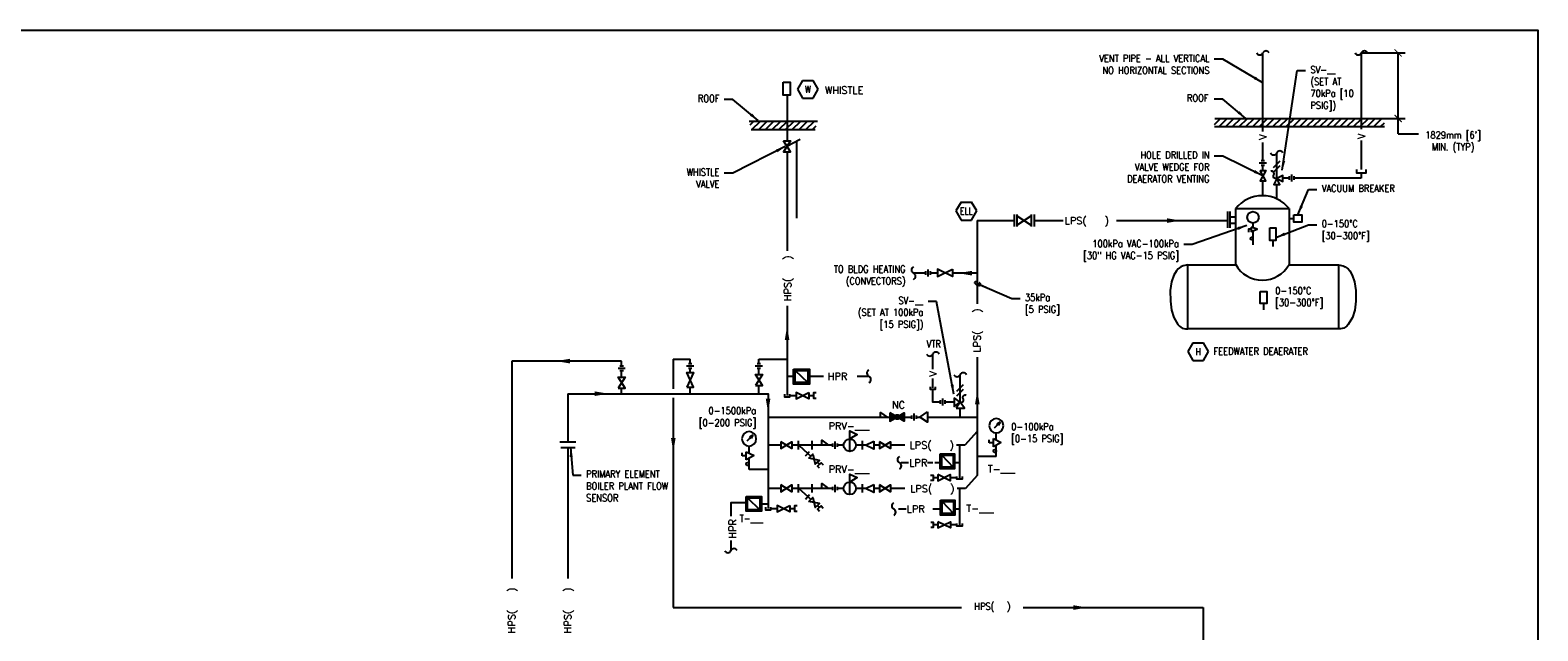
# Model space of a CAD drawing. Header units: inches. Extents: x 3 to 51.9, y 6.1 to 32.1.
# Tile 6 of 7: x 21.4 to 41.2, y 24.2 to 32.1. Entities that reach past the tile are written whole.
import ezdxf
from ezdxf.enums import TextEntityAlignment as Align

# ---------------------------------------------------------------- set-up
doc = ezdxf.new("R2010")
doc.units = ezdxf.units.IN
doc.header["$LTSCALE"] = 0.375
doc.header["$MEASUREMENT"] = 0
doc.linetypes.add('HIDDEN2', pattern=[0.1875, 0.125, -0.0625])
doc.layers.get('0').update_dxf_attribs({"linetype": 'CONTINUOUS'})
doc.layers.add('G-ANNO-NPLT', color=7, linetype='CONTINUOUS', plot=False)
for name, color, linetype in [('M-DETL-DIMS', 1, 'CONTINUOUS'), ('M-DETL-HEVY', 5, 'CONTINUOUS'), ('M-DETL-MEDM', 4, 'CONTINUOUS'), ('M-DETL-PATT', 8, 'CONTINUOUS'), ('M-DETL-TEXT', 2, 'CONTINUOUS'), ('M-DETL-THIN', 2, 'CONTINUOUS'), ('MNDTRAN', 21, 'CONTINUOUS'), ('MNMARCH', 25, 'CONTINUOUS')]:
    doc.layers.add(name, color=color, linetype=linetype)
doc.styles.add('Romans', font='romans.shx', dxfattribs={"width": 0.85})
doc.dimstyles.new('VA-Lead', dxfattribs={"dimtxt": 0.09375, "dimasz": 0.125, "dimexe": 0.125, "dimexo": 0.03125, "dimgap": 0.02, "dimtad": 1, "dimdec": 5, "dimzin": 0, "dimdsep": 46, "dimlunit": 4, "dimtxsty": 'Romans', "dimcen": 0.125, "dimclrd": 256, "dimclre": 256, "dimclrt": 256, "dimadec": 0, "dimazin": 0, "dimtfac": 1, "dimtdec": 5, "dimtofl": 0, "dimtmove": 0, "dimatfit": 3, "dimfxl": 1, "dimfrac": 2, "dimtolj": 1, "dimtzin": 0, "dimlwd": -1, "dimlwe": -1, "dimarcsym": 0})
doc.dimstyles.new('VA-Loop', dxfattribs={"dimtxt": 0.09375, "dimasz": 0.125, "dimexe": 0.125, "dimexo": 0.03125, "dimgap": 0.02, "dimtad": 1, "dimdec": 5, "dimzin": 0, "dimdsep": 46, "dimlunit": 4, "dimtxsty": 'Romans', "dimcen": 0.125, "dimclrd": 256, "dimclre": 256, "dimclrt": 256, "dimadec": 0, "dimazin": 0, "dimtfac": 1, "dimtdec": 5, "dimtofl": 0, "dimtmove": 0, "dimatfit": 3, "dimldrblk": 'dimloop1', "dimfxl": 1, "dimfrac": 2, "dimtolj": 1, "dimtzin": 0, "dimlwd": -1, "dimlwe": -1, "dimarcsym": 0})
pattern_1 = [(45, (11.799114, 12.452446), (-0.04419417, 0.04419417), [])]
pattern_2 = [(45, (-25.97176, -30.75664), (-0.08838835, 0.08838835), [])]

# ---------------------------------------------------------------- blocks, each defined once
blk = doc.blocks.new('KEYNOTE')
for p, q in [((-0.069, 0.117), (-0.137, 0)), ((-0.069, 0.117), (0.069, 0.117)), ((0.137, 0), (0.069, 0.117)), ((0.069, -0.119), (0.137, 0)), ((-0.137, 0), (-0.069, -0.119)), ((-0.069, -0.119), (0.069, -0.119))]:
    blk.add_line(p, q)
at = {"style": 'Romans', "width": 0.8}
blk.add_attdef('KEYNOTE', text='', height=0.0938, dxfattribs=at).set_placement((0, 0), align=Align.MIDDLE)
blk = doc.blocks.new('_ArchTick')
at = {"color": 0, "linetype": 'ByBlock', "const_width": 0.15}
blk.add_lwpolyline([(-0.5, -0.5), (0.5, 0.5)], dxfattribs=at)
blk = doc.blocks.new('dimloop1')
blk.add_line((-0.38, 0), (-1, 0))
blk.add_lwpolyline([(0.15, -0.12, 0.038212), (0.21, -0.1, 0.102096), (0.28, -0.05, 0.184921), (0.3, 0, 0.184921), (0.28, 0.05, 0.102096), (0.21, 0.1, 0.060952), (0.12, 0.13, 0.047258), (-0.01, 0.14), (-0.08, 0.14, 0.047258), (-0.2, 0.13, 0.060952), (-0.29, 0.1, 0.102096), (-0.36, 0.05, 0.184921), (-0.38, 0, 0.184921), (-0.36, -0.05, 0.102096), (-0.29, -0.1, 0.060952), (-0.2, -0.13, 0.011023), (-0.17, -0.13, 0.047258)], format="xyb")
blk = doc.blocks.new('A$Cf74179d3')
at = {"layer": 'M-DETL-MEDM', "linetype": 'Continuous'}
for p, q in [((0, 0.07), (0, 0.025)), ((0.031, 0.095), (0.031, 0)), ((0.061, 0.07), (0.061, 0.025))]:
    blk.add_line(p, q, dxfattribs=at)
blk = doc.blocks.new('A$Cbf0f3ebf')
at = {"layer": 'M-DETL-MEDM'}
h = blk.add_hatch(color=256, dxfattribs=at)
h.dxf.hatch_style = 1
edge = h.paths.add_edge_path()
edge.add_line((0.069, 0.07), (0, 0.11))
edge.add_line((0, 0.11), (0, 0))
edge.add_line((0, 0), (0.069, 0.04))
edge.add_arc((0.095, 0.055), 0.03, 149.9971, 210.0029, ccw=False)
h = blk.add_hatch(dxfattribs=at)
h.set_pattern_fill('ANSI31', color=256)
h.set_pattern_definition([(45, (-25.97176, -30.83304), (-0.08838835, 0.08838835), [])])
edge = h.paths.add_edge_path()
edge.add_arc((0.095, 0.055), 0.03, 0, 360)
h = blk.add_hatch(dxfattribs=at)
h.set_pattern_fill('ANSI31', color=256)
h.set_pattern_definition(pattern_2)
edge = h.paths.add_edge_path()
edge.add_line((0.121, 0.07), (0.19, 0.11))
edge.add_line((0.19, 0.11), (0.19, 0))
edge.add_line((0.19, 0), (0.121, 0.04))
edge.add_arc((0.095, 0.055), 0.03, 329.9971, 390.0029)
h = blk.add_hatch(dxfattribs=at)
h.set_pattern_fill('ANSI31', color=256)
h.set_pattern_definition(pattern_2)
edge = h.paths.add_edge_path()
edge.add_line((0.121, 0.07), (0.19, 0.11))
edge.add_line((0.19, 0.11), (0.19, 0))
edge.add_line((0.19, 0), (0.121, 0.04))
edge.add_arc((0.095, 0.055), 0.03, 329.9971, 390.0029)
h = blk.add_hatch(dxfattribs=at)
h.set_pattern_fill('ANSI31', color=256)
h.set_pattern_definition(pattern_2)
edge = h.paths.add_edge_path()
edge.add_line((0.121, 0.07), (0.19, 0.11))
edge.add_line((0.19, 0.11), (0.19, 0))
edge.add_line((0.19, 0), (0.121, 0.04))
edge.add_arc((0.095, 0.055), 0.03, 329.9971, 390.0029)
h = blk.add_hatch(dxfattribs=at)
h.set_pattern_fill('ANSI31', color=256)
h.set_pattern_definition(pattern_2)
edge = h.paths.add_edge_path()
edge.add_arc((0.095, 0.055), 0.03, 329.9971, 390.0029)
edge.add_line((0.121, 0.07), (0.19, 0.11))
edge.add_line((0.19, 0.11), (0.19, 0))
edge.add_line((0.19, 0), (0.121, 0.04))
h = blk.add_hatch(color=256, dxfattribs=at)
h.dxf.hatch_style = 1
edge = h.paths.add_edge_path()
edge.add_line((0.121, 0.07), (0.19, 0.11))
edge.add_line((0.19, 0.11), (0.19, 0))
edge.add_line((0.19, 0), (0.121, 0.04))
edge.add_arc((0.095, 0.055), 0.03, 329.9971, 390.0029)
for points in [[(0, 0.11), (0, 0), (0.069, 0.04)], [(0.069, 0.07), (0, 0.11)], [(0.121, 0.07), (0.19, 0.11), (0.19, 0), (0.121, 0.04)]]:
    blk.add_lwpolyline(points, dxfattribs=at)
blk.add_circle((0.095, 0.055), 0.03, dxfattribs=at)
for start, end in [(149.9971, 210.0029), (329.9971, 30.0029)]:
    blk.add_arc((0.095, 0.055), 0.03, start, end, dxfattribs=at)
blk = doc.blocks.new('A$Ce9358fae')
at = {"layer": 'M-DETL-MEDM'}
for centre, start, end in [((-0.0145, 0.0172), 179.33446, 310.30421), ((0.0145, -0.0172), 359.33446, 130.30421)]:
    blk.add_arc(centre, 0.0225, start, end, dxfattribs=at)

msp = doc.modelspace()

# ---------------------------------------------------------------- hatches: boundary and pattern name
at = {"layer": 'M-DETL-MEDM'}
h = msp.add_hatch(color=256, dxfattribs=at)
h.dxf.hatch_style = 1
edge = h.paths.add_edge_path()
edge.add_arc((32.761181, 27.024172), 0.03, 0, 360)
at = {"layer": 'M-DETL-PATT', "linetype": 'ByBlock'}
h = msp.add_hatch(dxfattribs=at)
h.set_pattern_fill('ANSI31', color=256, scale=0.5, style=0)
h.set_pattern_definition(pattern_1)
h.paths.add_polyline_path([(31.315931, 30.913422), (30.817149, 30.913422), (30.843199, 30.800357), (31.315931, 30.800357)])
h.paths.add_polyline_path([(31.715854, 30.913422), (31.320084, 30.913422), (31.315931, 30.90927), (31.315931, 30.800357), (31.686549, 30.800357)])
h = msp.add_hatch(dxfattribs=at)
h.set_pattern_fill('ANSI31', color=256, scale=0.5, style=0)
h.set_pattern_definition(pattern_1)
h.paths.add_polyline_path([(37.568454, 30.94727), (36.938851, 30.94727), (36.932421, 30.839835), (37.568454, 30.839835)])
h.paths.add_polyline_path([(38.121406, 30.94727), (37.568454, 30.94727), (37.568454, 30.839835), (38.121406, 30.839835)])
h.paths.add_polyline_path([(39.166434, 30.94727), (38.121406, 30.94727), (38.121406, 30.839835), (39.163979, 30.839835)])

# ---------------------------------------------------------------- linework, layer by layer
at = {"layer": 'G-ANNO-NPLT', "color": 1}
msp.add_lwpolyline([(14.864454, 32.107543), (41.181544, 32.107543), (41.181544, 13.755743), (14.864454, 13.755743)], close=True, dxfattribs=at)
at = {"layer": 'M-DETL-DIMS', "linetype": 'ByBlock'}
for p, q in [((38.865336, 31.80866), (39.439062, 31.80866)), ((39.345312, 30.94727), (39.345312, 31.80866)), ((39.165206, 30.94727), (39.439062, 30.94727)), ((39.345312, 30.743247), (39.345312, 30.94727)), ((39.345312, 30.743247), (39.612624, 30.743247))]:
    msp.add_line(p, q, dxfattribs=at)
at = {"layer": 'M-DETL-HEVY', "linetype": 'Continuous'}
for p, q in [((37.211456, 29.762997), (37.913126, 29.762997)), ((37.211456, 29.028062), (37.211456, 29.762997)), ((37.913126, 29.762997), (37.913127, 29.028062)), ((28.331541, 26.698982), (28.537819, 26.698982)), ((28.342119, 26.624195), (28.532529, 26.624195))]:
    msp.add_line(p, q, dxfattribs=at)
for points in [[(36.581906, 29.022262), (36.519896, 29.010197), (36.491314, 28.999244), (36.452896, 28.970994), (36.431504, 28.945019), (36.399189, 28.887512), (36.368874, 28.799372), (36.351739, 28.685804), (36.353059, 28.545967), (36.366239, 28.427314), (36.397211, 28.329852), (36.452566, 28.240014), (36.471179, 28.219454), (36.508251, 28.193402), (36.552701, 28.181782), (36.581906, 28.182782)], [(37.909779, 29.022262), (38.560156, 29.022262), (38.560156, 28.182782), (36.581906, 28.182782), (36.581906, 29.022262), (37.214804, 29.022262)], [(38.560156, 29.022262), (38.622166, 29.010197), (38.650751, 28.999244), (38.689169, 28.970994), (38.710561, 28.945019), (38.742876, 28.887512), (38.773191, 28.799372), (38.790326, 28.685804), (38.789006, 28.545967), (38.775826, 28.427314), (38.744854, 28.329852), (38.689496, 28.240014), (38.670886, 28.219454), (38.633814, 28.193402), (38.589364, 28.181782), (38.560156, 28.182782)]]:
    msp.add_lwpolyline(points, dxfattribs=at)
for centre, radius, start, end in [((37.562292, 29.483487), 0.448566, 38.5444222, 141.4555806), ((37.562292, 29.226622), 0.403127, 209.5082361, 330.4917667)]:
    msp.add_arc(centre, radius, start, end, dxfattribs=at)
at = {"layer": 'M-DETL-MEDM', "linetype": 'Continuous'}
for p, q in [((30.817149, 30.913422), (31.715854, 30.913422)), ((36.938851, 30.94727), (39.165206, 30.94727)), ((30.843199, 30.800357), (31.686549, 30.800357)), ((36.932421, 30.839835), (39.165206, 30.839835)), ((37.105291, 29.72569), (37.105291, 29.509402)), ((37.135291, 29.72569), (37.135291, 29.509402)), ((34.299064, 29.685353), (34.299064, 29.525637)), ((34.334736, 29.685353), (34.334736, 29.525637)), ((34.334736, 29.668645), (34.524986, 29.543747)), ((34.334736, 29.543747), (34.524986, 29.668645)), ((34.524986, 29.685353), (34.524986, 29.525637)), ((34.560659, 29.685353), (34.560659, 29.525637)), ((37.135291, 29.652577), (37.211456, 29.652577)), ((37.135291, 29.573375), (37.211456, 29.573375)), ((30.724235, 26.515096), (30.724235, 26.551657)), ((30.779242, 26.568718), (30.881673, 26.517532)), ((30.779242, 26.461471), (30.779242, 26.568718)), ((31.461079, 26.710717), (31.461079, 26.599465)), ((31.557981, 26.513792), (31.610794, 26.573052)), ((31.641259, 26.710715), (31.641259, 26.599462)), ((31.661999, 26.65509), (31.641259, 26.65509)), ((32.301746, 26.710929), (32.301746, 26.599676)), ((33.973538, 26.686543), (33.973538, 26.723105)), ((34.028544, 26.686543), (33.973538, 26.686543)), ((34.028544, 26.740166), (34.130975, 26.688979)), ((34.028544, 26.632918), (34.028544, 26.740166)), ((34.130975, 26.688979), (34.028544, 26.632918)), ((30.779242, 26.515096), (30.724235, 26.515096)), ((30.881673, 26.517532), (30.779242, 26.461471)), ((31.669146, 26.4711), (31.672204, 26.46825)), ((33.349041, 26.52201), (33.497474, 26.364185)), ((30.797614, 25.96202), (30.959464, 25.80668)), ((31.461079, 26.142155), (31.461079, 26.030902)), ((31.557981, 25.94523), (31.610794, 26.00449)), ((31.641259, 26.142152), (31.641259, 26.0309)), ((31.661999, 26.086527), (31.641259, 26.086527)), ((32.301746, 26.142366), (32.301746, 26.031114)), ((31.669146, 25.902537), (31.672204, 25.899687)), ((33.352659, 25.913534), (33.501091, 25.755709))]:
    msp.add_line(p, q, dxfattribs=at)
at = {"layer": 'M-DETL-MEDM'}
for p, q in [((31.421819, 27.63397), (31.589366, 27.47715)), ((33.591116, 27.221427), (33.591116, 27.579743))]:
    msp.add_line(p, q, dxfattribs=at)
at = {"layer": 'M-DETL-MEDM', "linetype": 'ByBlock'}
for p, q in [((32.542066, 27.024172), (32.629326, 27.024172)), ((31.641259, 26.65509), (31.461079, 26.65509)), ((31.471811, 26.65509), (31.587651, 26.547084)), ((31.861981, 26.65509), (31.770669, 26.65509)), ((31.641259, 26.086527), (31.461079, 26.086527)), ((31.471811, 26.086527), (31.587651, 25.978521)), ((31.861981, 26.086527), (31.770669, 26.086527))]:
    msp.add_line(p, q, dxfattribs=at)
at = {"layer": 'M-DETL-MEDM'}
for points in [[(31.265491, 31.424915), (31.358609, 31.424915), (31.358609, 31.255262), (31.265491, 31.255262)], [(31.401819, 27.65397), (31.609366, 27.65397), (31.609366, 27.45715), (31.401819, 27.45715)], [(31.421819, 27.63397), (31.589366, 27.63397), (31.589366, 27.47715), (31.421819, 27.47715)], [(33.162594, 27.090574), (33.162594, 26.95777), (33.058554, 27.024172)]]:
    msp.add_lwpolyline(points, close=True, dxfattribs=at)
for points in [[(31.267089, 30.65323), (31.361481, 30.65323), (31.267089, 30.510162), (31.361481, 30.510162), (31.267089, 30.65323)], [(29.097136, 27.404477), (29.186794, 27.404477), (29.097136, 27.550005), (29.186794, 27.550005), (29.097136, 27.404477)], [(29.996684, 27.415605), (30.086341, 27.415605), (29.996684, 27.611015), (30.086341, 27.611015), (29.996684, 27.415605)], [(30.901074, 27.43643), (30.990731, 27.43643), (30.901074, 27.581957), (30.990731, 27.581957), (30.901074, 27.43643)], [(33.19652, 27.422981), (33.19652, 27.388453), (33.266642, 27.388453), (33.266642, 27.422981)], [(33.510739, 27.27611), (33.510739, 27.16461), (33.591116, 27.221427), (33.510739, 27.27611)], [(33.536434, 27.14105), (33.647934, 27.14105), (33.591116, 27.221427), (33.536434, 27.14105)], [(32.542066, 27.024172), (32.542066, 27.08569), (32.629326, 27.024172)], [(31.233979, 26.699918), (31.233979, 26.610261), (31.379506, 26.699918), (31.379506, 26.610261), (31.233979, 26.699918)], [(32.531569, 26.699918), (32.531569, 26.610261), (32.677096, 26.699918), (32.677096, 26.610261), (32.531569, 26.699918)], [(31.233979, 26.131356), (31.233979, 26.041698), (31.379506, 26.131356), (31.379506, 26.041698), (31.233979, 26.131356)], [(32.531569, 26.131356), (32.531569, 26.041698), (32.677096, 26.131356), (32.677096, 26.041698), (32.531569, 26.131356)]]:
    msp.add_lwpolyline(points, dxfattribs=at)
at = {"layer": 'M-DETL-MEDM', "linetype": 'Continuous'}
for points in [[(37.533954, 30.262661), (37.605379, 30.262661), (37.533954, 30.128221), (37.605379, 30.128221), (37.533954, 30.262661)], [(37.750214, 30.159594), (37.710426, 30.078994), (37.789486, 30.078994), (37.750214, 30.159594)], [(37.750214, 30.159594), (37.830814, 30.119806), (37.830814, 30.198866), (37.750214, 30.159594)], [(38.799751, 30.275011), (38.799751, 30.232961), (38.925156, 30.232961), (38.925156, 30.275011)], [(37.412416, 29.520945), (37.412416, 29.460547), (37.494604, 29.493767), (37.412416, 29.520945)], [(37.412416, 29.490747), (37.379541, 29.490747), (37.379541, 29.451487)], [(33.489823, 28.9652), (33.489823, 28.869662), (33.291723, 28.9652), (33.291723, 28.869662), (33.489823, 28.9652)], [(31.600835, 27.346795), (31.600835, 27.264985), (31.435467, 27.346795), (31.435467, 27.264985), (31.600835, 27.346795)], [(31.696242, 27.340951), (31.661715, 27.340951), (31.661715, 27.270829), (31.696242, 27.270829)], [(31.28087, 27.323154), (31.28087, 27.288626), (31.350992, 27.288626), (31.350992, 27.323154)], [(32.139732, 26.574027), (32.139732, 26.843977), (32.235215, 26.796144), (32.139732, 26.736327)], [(31.770669, 26.65509), (31.770669, 26.72009), (31.861981, 26.65509)], [(32.454091, 26.707477), (32.454091, 26.602702), (32.346081, 26.65509), (32.454091, 26.707477)], [(31.602156, 26.482715), (31.652914, 26.537122), (31.685381, 26.405072), (31.741114, 26.45484), (31.603286, 26.48166)], [(31.742521, 26.352975), (31.717141, 26.380177), (31.764631, 26.424485), (31.790011, 26.397282)], [(32.139732, 26.005464), (32.139732, 26.275414), (32.235215, 26.227582), (32.139732, 26.167764)], [(33.19955, 26.261931), (33.234077, 26.261931), (33.234077, 26.191809), (33.19955, 26.191809)], [(33.294957, 26.267775), (33.294957, 26.185965), (33.460325, 26.267775), (33.460325, 26.185965), (33.294957, 26.267775)], [(33.614922, 26.244134), (33.614922, 26.209606), (33.5448, 26.209606), (33.5448, 26.244134)], [(31.602156, 25.914152), (31.652914, 25.96856), (31.685381, 25.83651), (31.741114, 25.886277), (31.603286, 25.913097)], [(31.770669, 26.086527), (31.770669, 26.151527), (31.861981, 26.086527)], [(32.454091, 26.138915), (32.454091, 26.03414), (32.346081, 26.086527), (32.454091, 26.138915)], [(31.030985, 25.837973), (31.030985, 25.803446), (31.101107, 25.803446), (31.101107, 25.837973)], [(31.35095, 25.861615), (31.35095, 25.779805), (31.185582, 25.861615), (31.185582, 25.779805), (31.35095, 25.861615)], [(31.446357, 25.855771), (31.41183, 25.855771), (31.41183, 25.785648), (31.446357, 25.785648)], [(31.742521, 25.784412), (31.717141, 25.811615), (31.764631, 25.855922), (31.790011, 25.82872)], [(33.203167, 25.64342), (33.237695, 25.64342), (33.237695, 25.573297), (33.203167, 25.573297)], [(33.298575, 25.649264), (33.298575, 25.567454), (33.463942, 25.649264), (33.463942, 25.567454), (33.298575, 25.649264)], [(33.61854, 25.625622), (33.61854, 25.591095), (33.548417, 25.591095), (33.548417, 25.625622)]]:
    msp.add_lwpolyline(points, dxfattribs=at)
at = {"layer": 'M-DETL-MEDM'}
for points in [[(37.750214, 30.159594, -0.735190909), (37.710709, 30.205843), (37.710709, 30.205843, 0.735190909), (37.672136, 30.251002)], [(33.591116, 27.221427, 0.735190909), (33.630621, 27.267676), (33.630621, 27.267676, -0.735190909), (33.669194, 27.312835)]]:
    msp.add_lwpolyline(points, format="xyb", dxfattribs=at)
at = {"layer": 'M-DETL-MEDM', "linetype": 'Continuous'}
for points in [[(37.974389, 29.680512), (38.079889, 29.680512), (38.079889, 29.584157), (37.974389, 29.584157)], [(37.658976, 29.511885), (37.738816, 29.511885), (37.738816, 29.34579), (37.658976, 29.34579)], [(37.531961, 28.675189), (37.618604, 28.675189), (37.618604, 28.514737), (37.531961, 28.514737)], [(33.329041, 26.54201), (33.517474, 26.54201), (33.517474, 26.344185), (33.329041, 26.344185)], [(33.349041, 26.52201), (33.497474, 26.52201), (33.497474, 26.364185), (33.349041, 26.364185)], [(30.777614, 25.98202), (30.979464, 25.98202), (30.979464, 25.78668), (30.777614, 25.78668)], [(30.797614, 25.96202), (30.959464, 25.96202), (30.959464, 25.80668), (30.797614, 25.80668)], [(33.332659, 25.933534), (33.521091, 25.933534), (33.521091, 25.735709), (33.332659, 25.735709)], [(33.352659, 25.913534), (33.501091, 25.913534), (33.501091, 25.755709), (33.352659, 25.755709)]]:
    msp.add_lwpolyline(points, close=True, dxfattribs=at)
for centre, radius in [((37.438246, 29.647783), 0.075643), ((37.421808, 29.36844), 0.017049), ((32.139732, 26.65509), 0.081735), ((34.046066, 26.579298), 0.019284), ((30.796763, 26.40785), 0.019284), ((32.139732, 26.086527), 0.081735)]:
    msp.add_circle(centre, radius, dxfattribs=at)
at = {"layer": 'M-DETL-MEDM', "linetype": 'ByBlock'}
for centre, start, end in [((34.065349, 26.909239), 0, 180), ((30.816046, 26.737791), 0, 180), ((34.065349, 26.909239), 180, 0), ((30.816046, 26.737791), 180, 0)]:
    msp.add_arc(centre, 0.094642, start, end, dxfattribs=at)
at = {"layer": 'M-DETL-THIN', "linetype": 'Continuous'}
for p, q in [((37.568454, 30.777987), (37.568454, 31.80866)), ((38.861841, 31.80866), (38.861841, 30.805852)), ((37.568454, 30.390024), (37.568454, 30.631847)), ((38.861841, 30.659712), (38.861841, 30.278516)), ((37.568454, 30.262661), (37.568454, 30.328759)), ((37.568454, 29.93201), (37.568454, 30.128221)), ((37.915319, 30.164839), (37.830814, 30.164839)), ((38.861841, 30.164839), (37.976584, 30.164839)), ((38.861841, 30.232961), (38.861841, 30.164839)), ((37.750214, 29.89079), (37.750214, 30.078994)), ((33.815349, 29.605495), (33.815349, 28.512887)), ((33.815349, 29.605495), (34.299064, 29.605495)), ((34.560659, 29.605495), (34.945496, 29.605495)), ((35.646388, 29.605495), (37.105291, 29.605495)), ((37.438244, 29.57214), (37.438244, 29.512405)), ((37.974389, 29.630552), (37.913126, 29.630552)), ((37.438244, 29.470987), (37.438244, 29.28539)), ((37.700379, 29.34579), (37.700379, 29.264252)), ((33.136128, 28.914245), (32.97679, 28.914245)), ((33.291723, 28.914245), (33.197393, 28.914245)), ((33.815349, 28.914245), (33.489823, 28.914245)), ((31.315931, 28.486309), (31.315931, 27.30589)), ((37.574889, 28.514737), (37.574889, 28.434509)), ((33.231581, 27.655326), (33.231581, 27.850997)), ((31.350992, 27.30589), (31.435467, 27.30589)), ((31.600835, 27.30589), (31.661715, 27.30589)), ((30.866615, 26.785313), (30.787807, 26.706412)), ((30.842441, 26.741252), (30.822553, 26.76114)), ((30.866615, 26.785313), (30.822582, 26.761088)), ((30.851635, 26.770298), (30.826965, 26.756715)), ((30.851617, 26.770316), (30.838063, 26.74563)), ((30.866615, 26.785313), (30.842441, 26.741252)), ((33.813746, 26.834687), (33.652184, 26.652855)), ((34.065349, 26.721773), (34.065349, 26.814597)), ((28.436224, 26.624195), (28.436224, 24.903657)), ((30.816046, 26.550326), (30.816046, 26.64315)), ((31.233979, 26.65509), (31.066046, 26.65509)), ((31.461079, 26.65509), (31.379506, 26.65509)), ((31.770669, 26.65509), (31.661999, 26.65509)), ((31.912531, 26.65509), (31.861981, 26.65509)), ((32.057997, 26.65509), (31.973796, 26.65509)), ((32.346081, 26.65509), (32.221467, 26.65509)), ((32.531569, 26.65509), (32.454091, 26.65509)), ((32.862034, 26.65509), (32.677096, 26.65509)), ((33.652184, 26.652855), (33.543837, 26.652855)), ((33.579861, 26.652855), (33.579861, 26.22687)), ((34.065349, 26.505217), (34.065349, 26.653062)), ((30.816046, 26.33377), (30.816046, 26.481615)), ((31.587651, 26.547084), (31.627524, 26.509907)), ((31.713261, 26.42997), (31.740406, 26.40466)), ((33.579861, 26.423315), (33.517474, 26.423315)), ((34.065349, 26.505217), (33.815349, 26.505217)), ((31.066046, 26.33377), (30.816046, 26.33377)), ((33.294957, 26.22687), (33.234077, 26.22687)), ((33.5448, 26.22687), (33.460325, 26.22687)), ((33.815349, 26.257787), (33.661194, 26.084292)), ((31.233979, 26.086527), (31.066046, 26.086527)), ((31.461079, 26.086527), (31.379506, 26.086527)), ((31.587651, 25.978521), (31.627524, 25.941345)), ((31.770669, 26.086527), (31.661999, 26.086527)), ((31.912531, 26.086527), (31.861981, 26.086527)), ((32.057997, 26.086527), (31.973796, 26.086527)), ((32.346081, 26.086527), (32.221467, 26.086527)), ((32.531569, 26.086527), (32.454091, 26.086527)), ((32.862034, 26.086527), (32.677096, 26.086527)), ((33.661194, 26.084292), (33.551398, 26.084292)), ((33.583681, 26.084292), (33.583479, 25.608359)), ((30.979464, 25.88435), (31.066046, 25.88435)), ((31.101107, 25.82071), (31.185582, 25.82071)), ((31.35095, 25.82071), (31.41183, 25.82071)), ((31.713261, 25.861407), (31.740406, 25.836097)), ((33.583479, 25.814839), (33.521091, 25.814839)), ((33.298575, 25.608359), (33.237695, 25.608359)), ((33.548417, 25.608359), (33.463942, 25.608359)), ((30.578606, 25.402257), (30.578606, 25.268364)), ((29.821096, 24.520702), (33.606968, 24.520702)), ((34.419468, 24.520702), (36.781459, 24.520702)), ((36.781459, 24.520702), (36.781459, 21.283707))]:
    msp.add_line(p, q, dxfattribs=at)
at = {"layer": 'M-DETL-THIN'}
for p, q in [((31.315931, 31.255262), (31.315931, 30.65323)), ((31.314284, 30.581695), (31.489581, 30.67491)), ((31.439016, 30.648022), (31.439016, 29.637457)), ((31.315931, 30.510162), (31.315931, 29.209523)), ((37.706019, 30.302899), (37.794408, 30.391288)), ((37.706019, 30.240399), (37.794408, 30.328788)), ((37.750214, 30.159594), (37.750214, 30.494457)), ((29.141966, 27.759137), (27.701046, 27.759137)), ((27.701046, 27.759137), (27.701046, 24.903657)), ((29.141966, 27.691417), (29.141966, 27.759137)), ((29.821096, 27.785455), (29.821096, 27.396592)), ((29.821096, 27.785455), (30.041514, 27.785455)), ((30.041514, 27.724555), (30.041514, 27.785455)), ((30.945904, 27.785455), (31.315931, 27.785455)), ((30.945904, 27.72337), (30.945904, 27.785455)), ((33.815349, 27.811994), (33.815349, 26.257787)), ((29.141966, 27.550005), (29.141966, 27.630152)), ((30.041514, 27.611015), (30.041514, 27.66329)), ((30.945904, 27.581957), (30.945904, 27.662105)), ((31.315931, 27.559272), (31.401819, 27.559272)), ((31.609366, 27.559272), (31.792958, 27.559272)), ((32.236098, 27.559272), (32.390653, 27.559272)), ((29.141966, 27.329342), (29.141966, 27.404477)), ((30.041514, 27.330917), (30.041514, 27.415605)), ((30.945904, 27.330917), (30.945904, 27.43643)), ((33.231581, 27.405717), (33.231581, 27.528521)), ((33.546922, 27.364733), (33.63531, 27.453121)), ((33.546922, 27.302233), (33.63531, 27.390621)), ((28.436224, 27.330917), (28.436224, 26.698982)), ((29.821096, 27.275087), (29.821096, 24.520702)), ((33.510739, 27.221427), (33.388499, 27.221427)), ((31.066046, 27.024172), (32.542066, 27.024172)), ((32.629326, 27.024172), (32.666241, 27.024172)), ((32.856121, 27.024172), (32.950306, 27.024172)), ((33.011571, 27.024172), (33.058554, 27.024172)), ((33.162594, 27.024172), (33.815349, 27.024172)), ((33.591116, 27.024172), (33.591116, 27.14105))]:
    msp.add_line(p, q, dxfattribs=at)
at = {"layer": 'M-DETL-THIN', "linetype": 'ByBlock'}
for p, q in [((34.115917, 26.956761), (34.037109, 26.87786)), ((34.115917, 26.956761), (34.071884, 26.932535)), ((34.115917, 26.956761), (34.091744, 26.912699)), ((34.091744, 26.912699), (34.071855, 26.932587)), ((34.100937, 26.941745), (34.076267, 26.928162)), ((34.100919, 26.941763), (34.087366, 26.917077))]:
    msp.add_line(p, q, dxfattribs=at)
at = {"layer": 'M-DETL-THIN', "linetype": 'HIDDEN2'}
for p, q in [((32.913387, 26.423315), (32.791904, 26.423315)), ((33.229057, 26.423315), (33.159165, 26.423315)), ((33.329041, 26.423315), (33.258049, 26.423315)), ((32.880887, 25.814839), (32.716825, 25.814839)), ((33.332659, 25.814839), (33.133898, 25.814839))]:
    msp.add_line(p, q, dxfattribs=at)
at = {"layer": 'M-DETL-THIN'}
for points in [[(33.326553, 27.221427), (33.231581, 27.221427), (33.231581, 27.388453)], [(28.436224, 27.330917), (31.066046, 27.330917), (31.066046, 25.82071)]]:
    msp.add_lwpolyline(points, dxfattribs=at)
at = {"layer": 'M-DETL-THIN', "linetype": 'Continuous'}
msp.add_lwpolyline([(30.777614, 25.896705), (30.578606, 25.896705), (30.578606, 25.723744)], dxfattribs=at)
at = {"layer": 'M-DETL-THIN'}
for points in [[(36.308728, 29.575214), (36.490409, 29.605495), (36.308728, 29.635775)], [(33.743795, 28.883964), (33.562114, 28.914245), (33.743795, 28.944525)], [(31.346211, 28.035401), (31.315931, 28.217081), (31.285651, 28.035401)], [(28.461394, 27.728857), (28.279713, 27.759137), (28.461394, 27.789417)], [(28.786552, 27.300637), (28.968233, 27.330917), (28.786552, 27.361197)], [(33.845629, 27.19103), (33.815349, 27.372711), (33.785068, 27.19103)], [(31.096326, 27.265641), (31.066046, 27.08396), (31.035766, 27.265641)], [(29.851376, 26.748575), (29.821096, 26.566895), (29.790816, 26.748575)], [(35.079631, 24.490422), (35.261312, 24.520702), (35.079631, 24.550982)]]:
    msp.add_solid(points, dxfattribs=at)
at = {"layer": 'MNDTRAN', "linetype": 'Continuous'}
msp.add_line((37.568454, 30.193159), (37.568454, 30.197724), dxfattribs=at)
at = {"layer": 'MNMARCH'}
msp.add_line((31.315931, 30.90927), (31.320084, 30.913422), dxfattribs=at)

# ---------------------------------------------------------------- block references
at = {"layer": 'M-DETL-DIMS', "linetype": 'ByBlock', "xscale": 0.09375, "yscale": 0.09375, "zscale": 0.09375}
for p, rotation in [((39.345312, 31.80866), 90), ((39.345312, 30.94727), 270)]:
    msp.add_blockref('_ArchTick', p, dxfattribs=dict(at, rotation=rotation))
at = {"layer": 'M-DETL-MEDM', "color": 6, "rotation": 270}
for p in [(37.520822, 30.390024), (29.094335, 27.691417), (29.993882, 27.724555), (30.898272, 27.72337)]:
    msp.add_blockref('A$Cf74179d3', p, dxfattribs=at)
at = {"layer": 'M-DETL-MEDM', "color": 6}
for p in [(37.915319, 30.117207), (33.136128, 28.868996), (33.327234, 27.173796), (32.950306, 26.976541), (31.912531, 26.607458), (31.912531, 26.038896)]:
    msp.add_blockref('A$Cf74179d3', p, dxfattribs=at)
at = {"layer": 'M-DETL-MEDM'}
msp.add_blockref('A$Cbf0f3ebf', (32.666241, 26.969352), dxfattribs=at)
at = {"layer": 'M-DETL-TEXT', "linetype": 'ByBlock'}
for p, values in [((31.588812, 31.331123), {'KEYNOTE': 'W'}), ((33.671693, 29.731413), {'KEYNOTE': 'ELL'}), ((36.718083, 27.884184), {'KEYNOTE': 'H'})]:
    msp.add_blockref('KEYNOTE', p, dxfattribs=at).add_auto_attribs(values)
at = {"layer": 'M-DETL-THIN', "xscale": 1.999999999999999, "yscale": 1.999999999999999, "zscale": 1.999999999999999}
for p, rotation in [((37.568454, 31.80866), 205.5518059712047), ((38.861841, 31.80866), 205.5518059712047), ((37.750214, 30.494457), 205.5518059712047), ((32.97679, 28.914245), 115.5518059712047), ((33.231581, 27.850997), 205.5518059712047), ((32.390653, 27.559272), 115.5518059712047), ((33.591116, 27.579743), 205.5518059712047), ((32.791904, 26.423315), 115.5518059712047), ((32.716825, 25.814839), 115.5518059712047), ((30.578606, 25.268364), 205.5518059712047)]:
    msp.add_blockref('A$Ce9358fae', p, dxfattribs=dict(at, rotation=rotation))

# ---------------------------------------------------------------- texts
at = {"layer": 'M-DETL-DIMS', "linetype": 'ByBlock', "insert": (40.066894, 30.636337), "char_height": 0.09375, "width": 1.01285859, "attachment_point": 5, "style": 'Romans'}
msp.add_mtext("\\A1;1829mm [6'] MIN. (TYP)", dxfattribs=at)
at = {"layer": 'M-DETL-TEXT', "style": 'Romans'}
for s, p in [('WHISTLE', (31.812741, 31.272049)), ('NC', (32.693389, 27.136905)), ('PRV-___', (31.861079, 26.859867)), ('PRV-___', (31.861079, 26.291999)), ('T-___', (33.953606, 26.296835)), ('T-___', (33.670544, 25.776437))]:
    msp.add_text(s, height=0.09375, dxfattribs=at).set_placement(p)
for p in [(27.702569, 24.48402), (28.440224, 24.48402)]:
    msp.add_text('HPS(   )', height=0.09375, rotation=90, dxfattribs=at).set_placement(p, align=Align.MIDDLE)
at = {"layer": 'M-DETL-TEXT', "linetype": 'ByBlock', "char_height": 0.09375, "style": 'Romans'}
for s, insert, width, attachment_point in [('\\pxqr;VENT PIPE - ALL VERTICAL NO HORIZONTAL SECTIONS', (35.171628, 31.784031), 1.69467942, 1), ('SV-__\\P(SET AT 70kPa [10 PSIG])', (38.192869, 31.635942), 0.65331917, 1), ('\\pxqr;ROOF', (30.107033, 31.256961), 0.32018931, 1), ('ROOF', (36.570621, 31.262196), 0.29568619, 1), ('\\pxqr;HOLE DRILLED IN\\PVALVE WEDGE FOR\\PDEAERATOR VENTING', (35.659365, 30.513265), 1.20694189, 1), ('\\pxqr;WHISTLE VALVE', (29.926804, 30.288566), 0.50041859, 1), ('VACUUM BREAKER', (38.341806, 30.075124), 1, 1), ('\\pxqr;100kPa VAC-100kPa [30" HG VAC-15 PSIG]', (35.017238, 29.350363), 1.44695754, 1), ('\\pxqr;TO BLDG HEATING (CONVECTORS)', (31.802027, 28.874087), 1.07016793, 4), ('\\pxqr;SV-__ \\P(SET AT 100kPa [15 PSIG])', (31.942353, 28.602175), 1.16383214, 1), ('35kPa\\P[5 PSIG]', (34.441965, 28.641864), 0.55712955, 1), ('VTR', (33.243347, 28.032268), 0.26285737, 2), ('FEEDWATER DEAERATER', (36.919305, 27.935927), 2.29878713, 1), ('\\pxqr;0-1500kPa [0-200 PSIG]', (30.067741, 27.154595), 0.84051325, 1), ('0-100kPa\\P[0-15 PSIG]', (34.261805, 26.944781), 1.03563353, 1), ('PRIMARY ELEMENT BOILER PLANT FLOW SENSOR', (28.67557, 26.321517), 1.19737406, 1), ('T-___', (30.692575, 25.738646), 0.80813939, 1)]:
    msp.add_mtext(s, dxfattribs=dict(at, insert=insert, width=width, attachment_point=attachment_point))
at = {"layer": 'M-DETL-TEXT', "linetype": 'ByBlock', "char_height": 0.09375, "attachment_point": 1, "style": 'Romans'}
for insert in [(38.341806, 29.611305), (37.730812, 28.732466)]:
    msp.add_mtext('0-150°C\\P[30-300°F]', dxfattribs=dict(at, insert=insert))
at = {"layer": 'M-DETL-THIN', "style": 'Romans'}
for s, p in [('V', (37.568454, 30.705112)), ('V', (38.863591, 30.714005)), ('HPS(   )', (31.329311, 28.847921)), ('LPS(   )', (33.818073, 28.162446)), ('V', (33.234611, 27.592663))]:
    msp.add_text(s, height=0.09375, rotation=90, dxfattribs=at).set_placement(p, align=Align.MIDDLE)
at = {"layer": 'M-DETL-THIN', "linetype": 'ByBlock', "style": 'Romans'}
msp.add_text('LPS(   )', height=0.09375, dxfattribs=at).set_placement((34.963357, 29.557517))
at = {"layer": 'M-DETL-THIN', "style": 'Romans'}
msp.add_text('HPR', height=0.09375, dxfattribs=at).set_placement((31.850122, 27.510158))
for s, p in [('LPS(   )', (33.215718, 26.65509)), ('LPR', (33.039461, 26.423315)), ('LPS(   )', (33.223279, 26.084292)), ('LPR', (33.006671, 25.814839))]:
    msp.add_text(s, height=0.09375, dxfattribs=at).set_placement(p, align=Align.MIDDLE_CENTER)
msp.add_text('HPR', height=0.09375, rotation=90, dxfattribs=at).set_placement((30.645915, 25.427989))
at = {"layer": 'M-DETL-THIN', "linetype": 'ByBlock', "insert": (34.013218, 24.520702), "char_height": 0.09375, "width": 0.75, "attachment_point": 5, "style": 'Romans'}
msp.add_mtext('HPS(   )', dxfattribs=at)

# ---------------------------------------------------------------- leaders
at = {"layer": 'M-DETL-TEXT', "linetype": 'ByBlock'}
for points in [[(37.568454, 31.4175), (37.040648, 31.724381), (36.930043, 31.724381)], [(37.82363, 30.266135), (38.018528, 31.576292), (38.129133, 31.576292)], [(30.9381, 30.918502), (30.601564, 31.197311), (30.490958, 31.197311)], [(37.344425, 30.94727), (37.040648, 31.202546), (36.930043, 31.202546)], [(31.292283, 30.577403), (30.601564, 30.228916), (30.490958, 30.228916)], [(37.569666, 30.195441), (37.040648, 30.453615), (36.930043, 30.453615)], [(38.027139, 29.680512), (38.167464, 30.015474), (38.27807, 30.015474)], [(37.35952, 29.542917), (36.638537, 29.290713), (36.527932, 29.290713)], [(37.738816, 29.382873), (38.167464, 29.551655), (38.27807, 29.551655)], [(33.507839, 27.322745), (33.280527, 28.542525), (33.169922, 28.542525)], [(28.468071, 26.624195), (28.501229, 26.261867), (28.611834, 26.261867)]]:
    msp.add_leader(points, dimstyle='VA-Lead', dxfattribs=at)
msp.add_leader([(33.815349, 28.780469), (34.267623, 28.582214), (34.378229, 28.582214)], dimstyle='VA-Loop', override={"dimgap": 0.02, "dimtad": 0}, dxfattribs=at)

doc.saveas('drawing.dxf')
